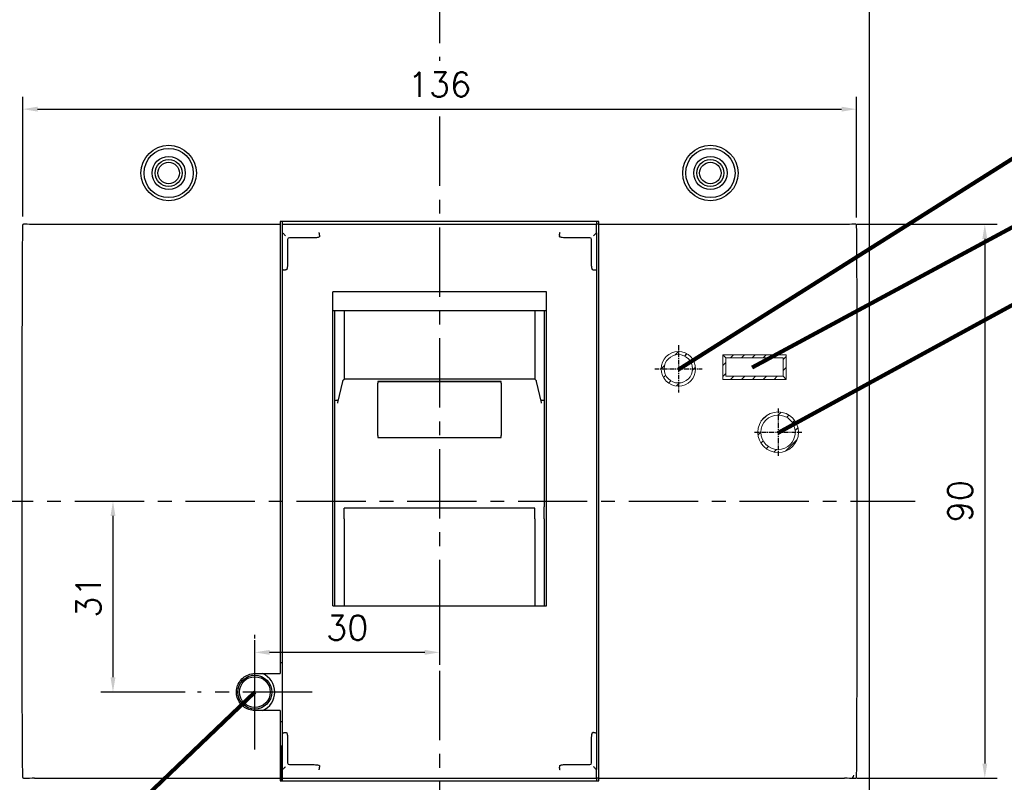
# Model space of a CAD drawing. Extents: x -316 to 2710, y -907 to 1774.
# Tile 6 of 18: x 14 to 174, y 1387 to 1511. Entities that reach past the tile are written whole.
import ezdxf

# ---------------------------------------------------------------- set-up
doc = ezdxf.new("R2010")
doc.units = 0
doc.header["$LTSCALE"] = 3
doc.header["$MEASUREMENT"] = 0
doc.linetypes.add('CENTER', pattern=[2, 1.25, -0.25, 0.25, -0.25])
doc.layers.get('0').update_dxf_attribs({"linetype": 'CONTINUOUS'})
doc.layers.get('Defpoints').update_dxf_attribs({"linetype": 'CONTINUOUS'})
for name, color, linetype in [('cen', 1, 'CENTER'), ('CENTER2', 1, 'CENTER'), ('di', 3, 'CONTINUOUS'), ('DIM', 3, 'CONTINUOUS')]:
    doc.layers.add(name, color=color, linetype=linetype)
doc.styles.add('KIM', font='ROMANS.shx', dxfattribs={"height": 5, "bigfont": 'GSG1.shx'})
doc.styles.get("Standard").update_dxf_attribs({"font": 'romans.shx', "height": 4, "bigfont": 'ghs.shx'})
doc.dimstyles.get("Standard").update_dxf_attribs({"dimtxt": 0.18, "dimasz": 0.18, "dimexe": 0.18, "dimexo": 0.0625, "dimgap": 0.09, "dimtad": 0, "dimtih": 1, "dimtoh": 1, "dimdec": 4, "dimzin": 0, "dimdsep": 46, "dimtxsty": 'Standard', "dimcen": 0.09, "dimadec": 0, "dimazin": 0, "dimtfac": 1, "dimtdec": 4, "dimtofl": 0, "dimtmove": 0, "dimatfit": 3, "dimfxl": 0, "dimtolj": 1, "dimtzin": 0, "dimarcsym": 0})
doc.dimstyles.new('STANDARD$0', dxfattribs={"dimtxt": 5, "dimasz": 5, "dimexe": 1, "dimexo": 2, "dimgap": 2, "dimtad": 1, "dimdec": 4, "dimzin": 12, "dimdsep": 46, "dimtxsty": 'KIM', "dimcen": -1, "dimdle": 0.1, "dimadec": 0, "dimazin": 0, "dimtfac": 1, "dimtdec": 4, "dimtmove": 0, "dimatfit": 3, "dimfxl": 0, "dimtolj": 1, "dimtzin": 0, "dimarcsym": 0})

# ---------------------------------------------------------------- blocks, each defined once
blk = doc.blocks.new('*D231')
at = {"layer": 'Defpoints', "color": 0}
for p in [(57.11, 1387.65), (108.51, 1387.65), (108.51, 1366.02)]:
    blk.add_point(p, dxfattribs=at)
at = {"layer": 'di'}
for p, q in [((57.11, 1385.65), (57.11, 1364.02)), ((108.51, 1385.65), (108.51, 1364.02)), ((59.51, 1366.02), (106.11, 1366.02))]:
    blk.add_line(p, q, dxfattribs=at)
for points in [[(59.51, 1366.42), (59.51, 1365.62), (57.11, 1366.02)], [(106.11, 1366.42), (106.11, 1365.62), (108.51, 1366.02)]]:
    blk.add_solid(points, dxfattribs=at)
at = {"layer": 'di', "insert": (82.81, 1370.02), "char_height": 4, "attachment_point": 5}
blk.add_mtext('\\A1;51.5', dxfattribs=at)
blk = doc.blocks.new('*D220')
at = {"layer": 'Defpoints', "color": 0}
for p in [(15.89, 1561.35), (-59.59, 1304.75), (15.89, 1304.75)]:
    blk.add_point(p, dxfattribs=at)
at = {"layer": 'di'}
for p, q in [((13.89, 1561.35), (-61.59, 1561.35)), ((-59.59, 1558.95), (-59.59, 1307.15)), ((13.89, 1304.75), (-61.59, 1304.75))]:
    blk.add_line(p, q, dxfattribs=at)
for points in [[(-59.99, 1558.95), (-59.19, 1558.95), (-59.59, 1561.35)], [(-59.99, 1307.15), (-59.19, 1307.15), (-59.59, 1304.75)]]:
    blk.add_solid(points, dxfattribs=at)
at = {"layer": 'di', "insert": (-63.59, 1433.05), "char_height": 4, "attachment_point": 5, "rotation": 90}
blk.add_mtext('\\A1;257', dxfattribs=at)
blk = doc.blocks.new('*D221')
at = {"layer": 'Defpoints', "color": 0}
for p in [(-43.2, 1545.55), (30.31, 1545.55), (30.31, 1320.55)]:
    blk.add_point(p, dxfattribs=at)
at = {"layer": 'di'}
for p, q in [((28.31, 1545.55), (-45.2, 1545.55)), ((-43.2, 1322.95), (-43.2, 1543.15)), ((28.31, 1320.55), (-45.2, 1320.55))]:
    blk.add_line(p, q, dxfattribs=at)
for points in [[(-43.6, 1543.15), (-42.8, 1543.15), (-43.2, 1545.55)], [(-43.6, 1322.95), (-42.8, 1322.95), (-43.2, 1320.55)]]:
    blk.add_solid(points, dxfattribs=at)
at = {"layer": 'di', "insert": (-47.2, 1433.05), "char_height": 4, "attachment_point": 5, "rotation": 90}
blk.add_mtext('\\A1;225', dxfattribs=at)
blk = doc.blocks.new('*D182')
at = {"layer": 'Defpoints', "color": 0}
for p in [(150.32, 1496.72), (14.9, 1477.3), (150.32, 1477.12)]:
    blk.add_point(p, dxfattribs=at)
at = {"layer": 'di'}
for p, q in [((14.9, 1479.3), (14.9, 1498.72)), ((150.32, 1479.12), (150.32, 1498.72)), ((17.3, 1496.72), (147.92, 1496.72))]:
    blk.add_line(p, q, dxfattribs=at)
for points in [[(17.3, 1497.12), (17.3, 1496.32), (14.9, 1496.72)], [(147.92, 1497.12), (147.92, 1496.32), (150.32, 1496.72)]]:
    blk.add_solid(points, dxfattribs=at)
at = {"layer": 'di', "insert": (82.61, 1500.72), "char_height": 4, "attachment_point": 5}
blk.add_mtext('\\A1;136', dxfattribs=at)
blk = doc.blocks.new('*D184')
at = {"layer": 'Defpoints', "color": 0}
for p in [(82.61, 1424.56), (52.61, 1408.5), (52.61, 1402.05)]:
    blk.add_point(p, dxfattribs=at)
at = {"layer": 'di'}
for p, q in [((82.61, 1422.56), (82.61, 1406.5)), ((52.61, 1404.05), (52.61, 1410.5)), ((80.21, 1408.5), (55.01, 1408.5))]:
    blk.add_line(p, q, dxfattribs=at)
for points in [[(55.01, 1408.9), (55.01, 1408.1), (52.61, 1408.5)], [(80.21, 1408.9), (80.21, 1408.1), (82.61, 1408.5)]]:
    blk.add_solid(points, dxfattribs=at)
at = {"layer": 'di', "insert": (67.61, 1412.5), "char_height": 4, "attachment_point": 5}
blk.add_mtext('\\A1;30', dxfattribs=at)
blk = doc.blocks.new('*D204')
at = {"layer": 'Defpoints', "color": 0}
for p in [(152.01, 1522.15), (151.44, 1343.95), (185.08, 1343.95)]:
    blk.add_point(p, dxfattribs=at)
at = {"layer": 'di'}
for p, q in [((154.01, 1522.15), (187.08, 1522.15)), ((185.08, 1519.75), (185.08, 1346.35)), ((153.44, 1343.95), (187.08, 1343.95))]:
    blk.add_line(p, q, dxfattribs=at)
for points in [[(184.68, 1519.75), (185.48, 1519.75), (185.08, 1522.15)], [(184.68, 1346.35), (185.48, 1346.35), (185.08, 1343.95)]]:
    blk.add_solid(points, dxfattribs=at)
at = {"layer": 'di', "insert": (181.08, 1433.05), "char_height": 4, "attachment_point": 5, "rotation": 90}
blk.add_mtext('\\A1;179', dxfattribs=at)
blk = doc.blocks.new('*D205')
at = {"layer": 'Defpoints', "color": 0}
for p in [(148.41, 1478.05), (148.41, 1388.05), (171.19, 1388.05)]:
    blk.add_point(p, dxfattribs=at)
at = {"layer": 'di'}
for p, q in [((150.41, 1478.05), (173.19, 1478.05)), ((171.19, 1475.65), (171.19, 1390.45)), ((150.41, 1388.05), (173.19, 1388.05))]:
    blk.add_line(p, q, dxfattribs=at)
for points in [[(170.79, 1475.65), (171.59, 1475.65), (171.19, 1478.05)], [(170.79, 1390.45), (171.59, 1390.45), (171.19, 1388.05)]]:
    blk.add_solid(points, dxfattribs=at)
at = {"layer": 'di', "insert": (167.19, 1433.05), "char_height": 4, "attachment_point": 5, "rotation": 90}
blk.add_mtext('\\A1;90', dxfattribs=at)
blk = doc.blocks.new('*D206')
at = {"layer": 'Defpoints', "color": 0}
for p in [(112.18, 1540.55), (112.2, 1325.55), (198.82, 1325.55)]:
    blk.add_point(p, dxfattribs=at)
at = {"layer": 'di'}
for p, q in [((114.18, 1540.55), (200.82, 1540.55)), ((198.82, 1538.15), (198.82, 1327.95)), ((114.2, 1325.55), (200.82, 1325.55))]:
    blk.add_line(p, q, dxfattribs=at)
for points in [[(198.42, 1538.15), (199.22, 1538.15), (198.82, 1540.55)], [(198.42, 1327.95), (199.22, 1327.95), (198.82, 1325.55)]]:
    blk.add_solid(points, dxfattribs=at)
at = {"layer": 'di', "insert": (194.82, 1433.05), "char_height": 4, "attachment_point": 5, "rotation": 90}
blk.add_mtext('\\A1;215', dxfattribs=at)
blk = doc.blocks.new('*D212')
at = {"layer": 'Defpoints', "color": 0}
for p in [(29.56, 1433.05), (29.56, 1402.05), (43.31, 1402.05)]:
    blk.add_point(p, dxfattribs=at)
at = {"layer": 'di'}
for p, q in [((29.56, 1430.65), (29.56, 1404.45)), ((41.31, 1402.05), (27.56, 1402.05))]:
    blk.add_line(p, q, dxfattribs=at)
for points in [[(29.16, 1430.65), (29.96, 1430.65), (29.56, 1433.05)], [(29.16, 1404.45), (29.96, 1404.45), (29.56, 1402.05)]]:
    blk.add_solid(points, dxfattribs=at)
at = {"layer": 'di', "insert": (25.56, 1417.55), "char_height": 4, "attachment_point": 5, "rotation": 90}
blk.add_mtext('\\A1;31', dxfattribs=at)

msp = doc.modelspace()

# ---------------------------------------------------------------- hatches: boundary and pattern name
at = {"layer": 'DIM'}
h = msp.add_hatch(dxfattribs=at)
h.set_pattern_fill('ANSI31', color=256, scale=10, style=0)
h.set_pattern_definition([(45, (-1589.181, 1378.4124), (-0.8838835, 0.8838835), [])])
h.paths.add_polyline_path([(123.71, 1454.549), (124.21, 1454.549, 0.4142136), (121.41, 1457.349), (121.41, 1456.849, -0.4142136)])
h.paths.add_polyline_path([(121.41, 1452.249), (121.41, 1451.749, 0.4142136), (124.21, 1454.549), (123.71, 1454.549, -0.4142136)])
h.paths.add_polyline_path([(119.11, 1454.549), (118.61, 1454.549, 0.4142136), (121.41, 1451.749), (121.41, 1452.249, -0.4142136)])
h.paths.add_polyline_path([(121.41, 1456.849), (121.41, 1457.349, 0.4142136), (118.61, 1454.549), (119.11, 1454.549, -0.4142136)])
h.paths.add_polyline_path([(137.61, 1447.549), (137.61, 1447.049, -0.4142136), (140.41, 1444.249), (140.91, 1444.249, 0.4142136)])
h.paths.add_polyline_path([(134.31, 1444.249), (134.81, 1444.249, -0.4142136), (137.61, 1447.049), (137.61, 1447.549, 0.4142136)])
h.paths.add_polyline_path([(134.81, 1444.249), (134.31, 1444.249, 0.4142136), (137.61, 1440.949), (137.61, 1441.449, -0.4142136)])
h.paths.add_polyline_path([(140.91, 1444.249), (140.41, 1444.249, -0.4142136), (137.61, 1441.449), (137.61, 1440.949, 0.4142136)])
h = msp.add_hatch(dxfattribs=at)
h.set_pattern_fill('ANSI31', color=256, scale=10, style=0)
h.set_pattern_definition([(45, (-1589.181, 1376.0124), (-0.8838835, 0.8838835), [])])
h.paths.add_polyline_path([(129.11, 1456.349), (128.61, 1456.839), (128.61, 1452.84), (129.11, 1453.349)])
h.paths.add_polyline_path([(128.61, 1456.839), (129.11, 1456.349), (138.41, 1456.349), (138.91, 1456.839)])
h.paths.add_polyline_path([(138.91, 1456.839), (138.41, 1456.349), (138.41, 1453.349), (138.91, 1452.84)])
h.paths.add_polyline_path([(138.91, 1452.84), (138.41, 1453.349), (129.11, 1453.349), (128.61, 1452.84)])

# ---------------------------------------------------------------- linework, layer by layer
for p, q in [((152.41, 1521.584), (152.41, 1344.514)), ((16.81, 1478.049), (56.71, 1478.049)), ((108.51, 1478.449), (56.71, 1478.449)), ((56.71, 1478.449), (56.71, 1478.049)), ((56.71, 1478.049), (56.71, 1477.62)), ((57.11, 1478.049), (57.11, 1478.449)), ((57.11, 1476.639), (57.11, 1478.049)), ((57.11, 1478.049), (108.11, 1478.049)), ((108.11, 1478.449), (108.11, 1478.049)), ((108.11, 1476.639), (108.11, 1478.049)), ((108.51, 1478.049), (108.11, 1478.049)), ((108.51, 1478.049), (108.51, 1478.449)), ((108.51, 1478.049), (148.41, 1478.049)), ((108.51, 1477.62), (108.51, 1478.049)), ((56.71, 1477.62), (56.71, 1477.336)), ((56.71, 1477.336), (56.71, 1405.049)), ((57.11, 1472.651), (57.11, 1476.639)), ((108.11, 1476.639), (108.11, 1472.651)), ((108.51, 1477.336), (108.51, 1477.62)), ((108.51, 1388.763), (108.51, 1477.336)), ((57.91, 1475.53), (57.91, 1472.651)), ((60.199, 1475.83), (58.21, 1475.83)), ((62.264, 1475.83), (60.199, 1475.83)), ((63.11, 1476.229), (63.11, 1476.224)), ((63.11, 1476.224), (63.11, 1476.038)), ((102.11, 1476.224), (102.11, 1476.229)), ((102.11, 1476.224), (102.11, 1476.038)), ((105.021, 1475.83), (102.956, 1475.83)), ((107.01, 1475.83), (105.021, 1475.83)), ((107.31, 1472.651), (107.31, 1475.53)), ((57.11, 1470.672), (57.11, 1472.651)), ((57.91, 1472.651), (57.91, 1471.693)), ((107.31, 1471.693), (107.31, 1472.651)), ((108.11, 1472.651), (108.11, 1470.672)), ((57.11, 1395.426), (57.11, 1470.672)), ((57.71, 1470.63), (57.61, 1470.63)), ((107.51, 1470.63), (107.61, 1470.63)), ((108.11, 1470.672), (108.11, 1395.426)), ((99.96, 1467.047), (65.26, 1467.047)), ((65.26, 1416.049), (65.26, 1467.047)), ((99.96, 1416.049), (99.96, 1467.047)), ((99.96, 1463.947), (65.26, 1463.947)), ((65.61, 1450.883), (65.61, 1463.947)), ((67.11, 1463.947), (67.11, 1452.837)), ((98.11, 1463.947), (98.11, 1452.837)), ((99.61, 1463.947), (99.61, 1450.883)), ((66.839, 1452.483), (66.035, 1449.098)), ((97.894, 1452.87), (67.327, 1452.87)), ((92.61, 1452.505), (72.61, 1452.505)), ((72.61, 1452.505), (72.61, 1452.214)), ((72.61, 1452.504), (92.61, 1452.504)), ((92.61, 1452.214), (92.61, 1452.505)), ((99.185, 1449.098), (98.381, 1452.483)), ((65.61, 1449.43), (65.61, 1450.883)), ((72.61, 1443.715), (72.61, 1452.214)), ((92.61, 1452.214), (92.61, 1443.715)), ((99.61, 1450.883), (99.61, 1449.43)), ((65.61, 1449.325), (65.61, 1449.43)), ((65.665, 1449.43), (65.61, 1449.43)), ((65.61, 1448.919), (65.61, 1449.325)), ((99.555, 1449.43), (99.61, 1449.43)), ((99.61, 1449.43), (99.61, 1449.325)), ((99.61, 1449.325), (99.61, 1448.919)), ((65.61, 1437.344), (65.61, 1448.919)), ((66.04, 1449.097), (66.022, 1448.984)), ((99.61, 1448.919), (99.61, 1437.344)), ((72.61, 1443.715), (72.61, 1443.389)), ((72.61, 1443.389), (92.61, 1443.389)), ((92.61, 1443.389), (92.61, 1443.715)), ((14.81, 1423.783), (14.81, 1442.316)), ((150.41, 1442.316), (150.41, 1423.783)), ((65.61, 1436.806), (65.61, 1437.344)), ((65.61, 1432.155), (65.61, 1436.806)), ((99.61, 1437.344), (99.61, 1436.806)), ((99.61, 1436.806), (99.61, 1432.155)), ((65.61, 1430.199), (65.61, 1432.155)), ((98.11, 1431.925), (67.11, 1431.925)), ((67.11, 1430.199), (67.11, 1431.925)), ((98.11, 1430.199), (98.11, 1431.925)), ((99.61, 1430.199), (99.61, 1432.155)), ((65.61, 1416.049), (65.61, 1430.199)), ((67.11, 1430.199), (67.11, 1416.049)), ((98.11, 1430.199), (98.11, 1416.049)), ((99.61, 1430.199), (99.61, 1416.049)), ((65.26, 1416.049), (99.96, 1416.049)), ((57.11, 1406.799), (56.71, 1406.799)), ((52.61, 1405.049), (56.71, 1405.049)), ((56.71, 1399.049), (52.61, 1399.049)), ((56.71, 1399.049), (56.71, 1388.763)), ((56.71, 1397.299), (57.11, 1397.299)), ((57.11, 1393.447), (57.11, 1395.426)), ((57.61, 1395.469), (57.71, 1395.469)), ((107.61, 1395.469), (107.51, 1395.469)), ((108.11, 1395.426), (108.11, 1393.447)), ((56.91, 1393.249), (56.71, 1393.249)), ((56.91, 1387.649), (56.91, 1393.249)), ((57.11, 1389.46), (57.11, 1393.447)), ((57.91, 1394.406), (57.91, 1393.447)), ((57.91, 1393.447), (57.91, 1390.569)), ((107.31, 1393.447), (107.31, 1394.406)), ((107.31, 1390.569), (107.31, 1393.447)), ((108.11, 1393.447), (108.11, 1389.46)), ((58.21, 1390.269), (60.199, 1390.269)), ((60.199, 1390.269), (62.264, 1390.269)), ((63.11, 1390.06), (63.11, 1389.874)), ((102.11, 1390.06), (102.11, 1389.874)), ((102.956, 1390.269), (105.021, 1390.269)), ((105.021, 1390.269), (107.01, 1390.269)), ((56.71, 1388.763), (56.71, 1388.479)), ((56.71, 1388.479), (56.71, 1388.049)), ((57.11, 1388.049), (57.11, 1389.46)), ((63.11, 1389.874), (63.11, 1389.87)), ((102.11, 1389.87), (102.11, 1389.874)), ((108.11, 1388.049), (108.11, 1389.46)), ((108.51, 1388.479), (108.51, 1388.763)), ((108.51, 1388.049), (108.51, 1388.479)), ((16.81, 1388.049), (56.71, 1388.049)), ((56.71, 1388.049), (56.71, 1387.649)), ((56.71, 1387.649), (108.51, 1387.649)), ((57.11, 1388.049), (108.11, 1388.049)), ((57.11, 1387.649), (57.11, 1388.049)), ((108.51, 1388.049), (108.11, 1388.049)), ((108.11, 1388.049), (108.11, 1387.649)), ((108.51, 1388.049), (148.41, 1388.049)), ((108.51, 1387.649), (108.51, 1388.049))]:
    msp.add_line(p, q)
at = {"color": 7, "linetype": 'Continuous', "lineweight": 15}
for p, q in [((128.61, 1456.839), (138.91, 1456.839)), ((128.61, 1452.84), (128.61, 1456.839)), ((129.11, 1456.349), (128.61, 1456.839)), ((129.11, 1456.349), (129.11, 1453.349)), ((138.41, 1456.349), (129.11, 1456.349)), ((138.41, 1453.349), (138.41, 1456.349)), ((138.91, 1456.839), (138.91, 1452.84)), ((138.91, 1452.84), (128.61, 1452.84)), ((129.11, 1453.349), (138.41, 1453.349)), ((138.91, 1452.84), (138.41, 1453.349))]:
    msp.add_line(p, q, dxfattribs=at)
at = {"flags": 128}
for points in [[(57.61, 1476.131), (57.523, 1476.218), (57.439, 1476.302), (57.36, 1476.381), (57.289, 1476.452), (57.227, 1476.514), (57.177, 1476.564), (57.14, 1476.601), (57.118, 1476.623)], [(107.61, 1476.131), (107.709, 1476.23), (107.804, 1476.325), (107.892, 1476.413), (107.968, 1476.489), (108.03, 1476.551), (108.076, 1476.596), (108.102, 1476.623)], [(66.839, 1452.483), (66.835, 1452.466), (66.825, 1452.369)], [(57.118, 1389.475), (57.14, 1389.498), (57.177, 1389.535), (57.227, 1389.585), (57.289, 1389.646), (57.36, 1389.718), (57.439, 1389.797), (57.523, 1389.881), (57.61, 1389.968)], [(108.102, 1389.475), (108.076, 1389.502), (108.03, 1389.548), (107.968, 1389.61), (107.892, 1389.686), (107.804, 1389.773), (107.709, 1389.868), (107.61, 1389.968)]]:
    msp.add_lwpolyline(points, dxfattribs=at)
for centre, radius in [((38.61, 1486.349), 4.5), ((126.61, 1486.349), 4.5), ((38.61, 1486.349), 4), ((126.61, 1486.349), 4), ((38.61, 1486.349), 2.7), ((38.61, 1486.349), 2.2), ((38.61, 1486.349), 1.75), ((126.61, 1486.349), 2.7), ((126.61, 1486.349), 2.2), ((126.61, 1486.349), 1.75), ((52.61, 1402.049), 2.75), ((52.61, 1402.049), 2.5)]:
    msp.add_circle(centre, radius)
at = {"color": 7, "linetype": 'Continuous', "lineweight": 15}
for centre, radius in [((121.41, 1454.549), 2.8), ((121.41, 1454.549), 2.3), ((137.61, 1444.249), 3.3), ((137.61, 1444.249), 2.8)]:
    msp.add_circle(centre, radius, dxfattribs=at)
for centre, radius, start, end in [((58.21, 1475.53), 0.3, 90, 180), ((107.01, 1475.53), 0.3, 0, 90), ((52.61, 1402.049), 3.25, 292.61986, 67.38014), ((58.21, 1390.569), 0.3, 180, 270), ((107.01, 1390.569), 0.3, 270, 0), ((149.41, 1388.549), 0.5, 270, 0)]:
    msp.add_arc(centre, radius, start, end)
for centre, major_axis, start_param, end_param in [((16.81, 1478.755), (4, 0), 4.3083733, 4.712389), ((148.41, 1478.755), (4, 0), 4.712389, 5.1164047), ((57.61, 1476.639), (0.5, 0), 3.1415927, 3.3161256), ((107.61, 1476.639), (0.5, 0), 6.1086524, 6.2831853), ((57.61, 1389.46), (0.5, 0), 2.9670597, 3.1415927), ((107.61, 1389.46), (0.5, 0), 0, 0.1745329), ((16.81, 1387.344), (4, 0), 1.5707963, 1.974812), ((148.41, 1387.344), (4, 0), 1.1667806, 1.5707963)]:
    msp.add_ellipse(centre, major_axis=major_axis, ratio=0.176327, start_param=start_param, end_param=end_param)
for points, knots in [([(14.902, 1477.844), (14.905, 1477.87), (14.91, 1477.922), (14.947, 1477.992), (15.009, 1478.053), (15.107, 1478.103), (15.19, 1478.105), (15.238, 1478.106)], [0, 0, 0, 0, 0.1543721, 0.3085984, 0.4663541, 0.6970711, 1, 1, 1, 1]), ([(149.983, 1478.106), (150.029, 1478.105), (150.112, 1478.103), (150.212, 1478.053), (150.279, 1477.986), (150.313, 1477.912), (150.316, 1477.863), (150.318, 1477.844)], [0, 0, 0, 0, 0.2994204, 0.5263949, 0.7070068, 0.8887843, 1, 1, 1, 1]), ([(14.81, 1442.316), (14.809, 1444.982), (14.807, 1456.825), (14.861, 1468.668), (14.902, 1477.844)], [0, 0, 0, 0, 0.2251735, 1, 1, 1, 1]), ([(63.11, 1476.229), (63.107, 1476.284), (63.102, 1476.396), (63.085, 1476.541), (63.062, 1476.648), (63.045, 1476.689), (63.036, 1476.699), (63.036, 1476.7)], [0, 0, 0, 0, 0.2467077, 0.4933533, 0.7417496, 0.9879911, 1, 1, 1, 1]), ([(102.11, 1476.229), (102.113, 1476.284), (102.118, 1476.396), (102.135, 1476.541), (102.158, 1476.648), (102.175, 1476.689), (102.184, 1476.699), (102.185, 1476.7)], [0, 0, 0, 0, 0.2467077, 0.4933533, 0.7417496, 0.9879911, 1, 1, 1, 1]), ([(150.318, 1477.844), (150.337, 1475.274), (150.425, 1463.432), (150.417, 1451.589), (150.41, 1442.316)], [0, 0, 0, 0, 0.216992, 1, 1, 1, 1]), ([(63.11, 1476.038), (63.109, 1476.03), (63.107, 1476.013), (63.087, 1475.984), (63.027, 1475.936), (62.781, 1475.849), (62.511, 1475.832), (62.293, 1475.83), (62.264, 1475.83)], [0, 0, 0, 0, 0.0251163, 0.0564539, 0.1119889, 0.2796751, 0.9032409, 1, 1, 1, 1]), ([(102.956, 1475.83), (102.823, 1475.833), (102.592, 1475.838), (102.34, 1475.882), (102.205, 1475.935), (102.154, 1475.965), (102.123, 1475.997), (102.111, 1476.019), (102.11, 1476.034), (102.11, 1476.038)], [0, 0, 0, 0, 0.4411753, 0.7628749, 0.8374587, 0.9200434, 0.9526419, 0.9855997, 1, 1, 1, 1]), ([(57.91, 1471.693), (57.909, 1471.56), (57.907, 1471.352), (57.886, 1471.094), (57.862, 1470.935), (57.838, 1470.827), (57.812, 1470.746), (57.787, 1470.692), (57.76, 1470.655), (57.739, 1470.637), (57.721, 1470.63), (57.712, 1470.63), (57.71, 1470.63)], [0, 0, 0, 0, 0.3578411, 0.5576853, 0.6944336, 0.7888065, 0.8545949, 0.9213191, 0.9493896, 0.9776978, 0.9936882, 1, 1, 1, 1]), ([(107.51, 1470.63), (107.503, 1470.631), (107.489, 1470.633), (107.464, 1470.65), (107.421, 1470.705), (107.337, 1470.954), (107.314, 1471.298), (107.311, 1471.594), (107.31, 1471.693)], [0, 0, 0, 0, 0.0177754, 0.0395275, 0.078769, 0.2038036, 0.7338858, 1, 1, 1, 1]), ([(57.11, 1470.672), (57.11, 1470.672), (57.11, 1470.669), (57.122, 1470.661), (57.18, 1470.649), (57.293, 1470.638), (57.442, 1470.631), (57.554, 1470.63), (57.61, 1470.63)], [0, 0, 0, 0, 0.0115184, 0.1464148, 0.3612526, 0.5746149, 0.7872982, 1, 1, 1, 1]), ([(107.61, 1470.63), (107.666, 1470.63), (107.778, 1470.631), (107.927, 1470.638), (108.041, 1470.649), (108.098, 1470.661), (108.11, 1470.669), (108.11, 1470.672), (108.11, 1470.672)], [0, 0, 0, 0, 0.2127018, 0.4253851, 0.6387474, 0.8535852, 0.9884816, 1, 1, 1, 1]), ([(67.327, 1452.863), (67.307, 1452.865), (67.229, 1452.873), (67.108, 1452.827), (66.989, 1452.747), (66.912, 1452.657), (66.863, 1452.568), (66.847, 1452.51), (66.839, 1452.483)], [0, 0, 0, 0, 0.0898839, 0.3457613, 0.55087, 0.7239321, 0.8695825, 1, 1, 1, 1]), ([(98.381, 1452.483), (98.376, 1452.503), (98.361, 1452.557), (98.309, 1452.661), (98.206, 1452.772), (98.057, 1452.856), (97.947, 1452.863), (97.894, 1452.867)], [0, 0, 0, 0, 0.0964873, 0.2618454, 0.5131057, 0.7653188, 1, 1, 1, 1]), ([(65.665, 1449.43), (65.751, 1449.431), (65.915, 1449.432), (66.052, 1449.441), (66.118, 1449.446)], [0, 0, 0, 0, 0.5230726, 1, 1, 1, 1]), ([(99.102, 1449.446), (99.168, 1449.441), (99.305, 1449.432), (99.469, 1449.431), (99.555, 1449.43)], [0, 0, 0, 0, 0.4769274, 1, 1, 1, 1]), ([(99.198, 1448.984), (99.198, 1449), (99.198, 1449.038), (99.186, 1449.075), (99.179, 1449.096)], [0, 0, 0, 0, 0.42093188, 1, 1, 1, 1]), ([(14.902, 1388.255), (14.883, 1390.824), (14.795, 1402.667), (14.804, 1414.51), (14.81, 1423.783)], [0, 0, 0, 0, 0.2169918, 1, 1, 1, 1]), ([(150.41, 1423.783), (150.411, 1421.116), (150.413, 1409.273), (150.36, 1397.431), (150.318, 1388.255)], [0, 0, 0, 0, 0.2251735, 1, 1, 1, 1]), ([(52.61, 1399.049), (52.273, 1399.082), (51.598, 1399.149), (50.701, 1399.666), (50.018, 1400.427), (49.627, 1401.377), (49.573, 1402.402), (49.861, 1403.388), (50.46, 1404.223), (51.3, 1404.81), (52.064, 1405.031), (52.505, 1405.046), (52.61, 1405.049)], [0, 0, 0, 0, 0.1073231, 0.2146458, 0.3219881, 0.4293712, 0.5367874, 0.6442128, 0.7516257, 0.8590095, 0.9663631, 1, 1, 1, 1]), ([(57.11, 1395.426), (57.11, 1395.426), (57.11, 1395.43), (57.122, 1395.438), (57.18, 1395.45), (57.293, 1395.46), (57.442, 1395.467), (57.554, 1395.468), (57.61, 1395.469)], [0, 0, 0, 0, 0.01151923, 0.14641477, 0.36125252, 0.57461474, 0.7872983, 1, 1, 1, 1]), ([(57.71, 1395.469), (57.717, 1395.468), (57.731, 1395.466), (57.756, 1395.448), (57.799, 1395.393), (57.884, 1395.145), (57.906, 1394.8), (57.909, 1394.504), (57.91, 1394.406)], [0, 0, 0, 0, 0.0177753, 0.0395272, 0.0787685, 0.2038085, 0.7338807, 1, 1, 1, 1]), ([(107.31, 1394.406), (107.311, 1394.539), (107.313, 1394.747), (107.334, 1395.005), (107.358, 1395.164), (107.382, 1395.272), (107.408, 1395.352), (107.433, 1395.407), (107.46, 1395.444), (107.481, 1395.462), (107.499, 1395.468), (107.508, 1395.469), (107.51, 1395.469)], [0, 0, 0, 0, 0.3578406, 0.5576911, 0.6944327, 0.7888119, 0.8545939, 0.921324, 0.9493892, 0.9776973, 0.9936877, 1, 1, 1, 1]), ([(107.61, 1395.469), (107.666, 1395.468), (107.778, 1395.467), (107.927, 1395.46), (108.041, 1395.45), (108.098, 1395.438), (108.11, 1395.43), (108.11, 1395.426), (108.11, 1395.426)], [0, 0, 0, 0, 0.2127017, 0.42538526, 0.63874748, 0.85358523, 0.98848077, 1, 1, 1, 1]), ([(62.264, 1390.269), (62.397, 1390.265), (62.628, 1390.26), (62.881, 1390.216), (63.015, 1390.163), (63.066, 1390.134), (63.097, 1390.101), (63.109, 1390.079), (63.11, 1390.065), (63.11, 1390.06)], [0, 0, 0, 0, 0.4411736, 0.7628717, 0.837452, 0.9200364, 0.9526347, 0.9855997, 1, 1, 1, 1]), ([(102.11, 1390.06), (102.111, 1390.068), (102.113, 1390.085), (102.133, 1390.114), (102.193, 1390.162), (102.439, 1390.25), (102.709, 1390.267), (102.927, 1390.268), (102.956, 1390.269)], [0, 0, 0, 0, 0.02512428, 0.05645474, 0.11198942, 0.27967817, 0.90324136, 1, 1, 1, 1]), ([(63.036, 1389.399), (63.036, 1389.399), (63.045, 1389.41), (63.062, 1389.45), (63.085, 1389.558), (63.102, 1389.703), (63.107, 1389.814), (63.11, 1389.87)], [0, 0, 0, 0, 0.0120089, 0.2582532, 0.5066486, 0.7532932, 1, 1, 1, 1]), ([(102.185, 1389.399), (102.184, 1389.399), (102.175, 1389.41), (102.158, 1389.45), (102.135, 1389.558), (102.118, 1389.703), (102.113, 1389.814), (102.11, 1389.87)], [0, 0, 0, 0, 0.0120089, 0.2582532, 0.5066486, 0.7532932, 1, 1, 1, 1]), ([(15.238, 1387.992), (15.191, 1387.993), (15.108, 1387.995), (15.008, 1388.045), (14.941, 1388.113), (14.907, 1388.186), (14.904, 1388.236), (14.902, 1388.255)], [0, 0, 0, 0, 0.2994182, 0.5263862, 0.7070076, 0.8887845, 1, 1, 1, 1]), ([(150.318, 1388.255), (150.315, 1388.229), (150.31, 1388.176), (150.273, 1388.107), (150.211, 1388.045), (150.113, 1387.995), (150.03, 1387.993), (149.983, 1387.992)], [0, 0, 0, 0, 0.1543866, 0.3086003, 0.466366, 0.6970709, 1, 1, 1, 1])]:
    msp.add_open_spline(points, degree=3, knots=knots)
at = {"layer": 'cen', "ltscale": 3}
for p, q in [((82.61, 1572.709), (82.61, 1504.543)), ((82.61, 1495.507), (82.61, 1293.389)), ((5.364, 1433.049), (159.856, 1433.049)), ((52.61, 1392.749), (52.61, 1411.349)), ((61.91, 1402.049), (43.31, 1402.049))]:
    msp.add_line(p, q, dxfattribs=at)
at = {"layer": 'CENTER2', "ltscale": 0.2}
for p, q in [((121.41, 1458.399), (121.41, 1450.699)), ((117.56, 1454.549), (125.26, 1454.549)), ((137.61, 1448.099), (137.61, 1440.399)), ((133.76, 1444.249), (141.46, 1444.249))]:
    msp.add_line(p, q, dxfattribs=at)

# ---------------------------------------------------------------- dimensions: what is measured, and where the dimension line sits
at = {"layer": 'di'}
for base, p1, p2, text, picture, middle in [((-59.589, 1304.749), (15.887, 1561.349), (15.887, 1304.749), '257', '*D220', (-59.589, 1433.049)), ((198.823, 1325.549), (112.181, 1540.549), (112.196, 1325.549), '215', '*D206', (198.823, 1433.049))]:
    dim = msp.add_linear_dim(base=base, p1=p1, p2=p2, angle=90, text=text, dimstyle='STANDARD$0', override={"dimtxt": 4, "dimasz": 2.4, "dimexe": 2, "dimdec": 2, "dimzin": 8, "dimtxsty": 'Standard', "dimcen": 0, "dimdle": 0, "dimclrd": 256, "dimclre": 256, "dimclrt": 256, "dimadec": 2, "dimazin": 2, "dimtfac": 0.6, "dimtdec": 2, "dimtzin": 8, "dimlwd": 65535, "dimlwe": 65535}, dxfattribs=at)
    dim.commit()
    dim.dimension.update_dxf_attribs({"geometry": picture, "text_midpoint": middle, "dimtype": 160})
for base, p1, p2, picture, middle in [((-43.196, 1545.549), (30.31, 1320.549), (30.31, 1545.549), '*D221', (-43.196, 1433.049)), ((29.556, 1402.049), (29.556, 1433.049), (43.31, 1402.049), '*D212', (29.556, 1417.549))]:
    dim = msp.add_linear_dim(base=base, p1=p1, p2=p2, angle=90, dimstyle='STANDARD$0', override={"dimtxt": 4, "dimasz": 2.4, "dimexe": 2, "dimdec": 2, "dimzin": 8, "dimtxsty": 'Standard', "dimcen": 0, "dimdle": 0, "dimclrd": 256, "dimclre": 256, "dimclrt": 256, "dimadec": 2, "dimazin": 2, "dimtfac": 0.6, "dimtdec": 2, "dimtzin": 8, "dimlwd": 65535, "dimlwe": 65535}, dxfattribs=at)
    dim.commit()
    dim.dimension.update_dxf_attribs({"geometry": picture, "text_midpoint": middle, "dimtype": 160})
dim = msp.add_linear_dim(base=(185.084, 1343.949), p1=(152.01, 1522.149), p2=(151.444, 1343.949), angle=90, text='179', dimstyle='STANDARD$0', override={"dimtxt": 4, "dimasz": 2.4, "dimexe": 2, "dimdec": 2, "dimzin": 8, "dimtxsty": 'Standard', "dimcen": 0, "dimdle": 0, "dimclrd": 256, "dimclre": 256, "dimclrt": 256, "dimadec": 2, "dimazin": 2, "dimtfac": 0.6, "dimtdec": 2, "dimtzin": 8, "dimlwd": 65535, "dimlwe": 65535}, dxfattribs=at)
dim.commit()
dim.dimension.update_dxf_attribs({"geometry": '*D204', "text_midpoint": (181.084, 1433.049)})
dim = msp.add_linear_dim(base=(150.323, 1496.72), p1=(14.9, 1477.302), p2=(150.323, 1477.119), text='136', dimstyle='STANDARD$0', override={"dimtxt": 4, "dimasz": 2.4, "dimexe": 2, "dimdec": 2, "dimzin": 8, "dimtxsty": 'Standard', "dimcen": 0, "dimdle": 0, "dimclrd": 256, "dimclre": 256, "dimclrt": 256, "dimadec": 2, "dimazin": 2, "dimtfac": 0.6, "dimtdec": 2, "dimtzin": 8, "dimlwd": 65535, "dimlwe": 65535}, dxfattribs=at)
dim.commit()
dim.dimension.update_dxf_attribs({"geometry": '*D182', "text_midpoint": (82.612, 1500.72)})
dim = msp.add_linear_dim(base=(171.193, 1388.049), p1=(148.41, 1478.049), p2=(148.41, 1388.049), angle=90, dimstyle='STANDARD$0', override={"dimtxt": 4, "dimasz": 2.4, "dimexe": 2, "dimdec": 2, "dimzin": 8, "dimtxsty": 'Standard', "dimcen": 0, "dimdle": 0, "dimclrd": 256, "dimclre": 256, "dimclrt": 256, "dimadec": 2, "dimazin": 2, "dimtfac": 0.6, "dimtdec": 2, "dimtzin": 8, "dimlwd": 65535, "dimlwe": 65535}, dxfattribs=at)
dim.commit()
dim.dimension.update_dxf_attribs({"geometry": '*D205', "text_midpoint": (167.193, 1433.049)})
dim = msp.add_linear_dim(base=(52.61, 1408.495), p1=(82.61, 1424.562), p2=(52.61, 1402.049), dimstyle='STANDARD$0', override={"dimtxt": 4, "dimasz": 2.4, "dimexe": 2, "dimdec": 2, "dimzin": 8, "dimtxsty": 'Standard', "dimcen": 0, "dimdle": 0, "dimclrd": 256, "dimclre": 256, "dimclrt": 256, "dimadec": 2, "dimazin": 2, "dimtfac": 0.6, "dimtdec": 2, "dimtzin": 8, "dimlwd": 65535, "dimlwe": 65535}, dxfattribs=at)
dim.commit()
dim.dimension.update_dxf_attribs({"geometry": '*D184', "text_midpoint": (67.61, 1412.495)})
dim = msp.add_linear_dim(base=(108.51, 1366.018), p1=(57.11, 1387.649), p2=(108.51, 1387.649), text='51.5', dimstyle='STANDARD$0', override={"dimtxt": 4, "dimasz": 2.4, "dimexe": 2, "dimdec": 2, "dimzin": 8, "dimtxsty": 'Standard', "dimcen": 0, "dimdle": 0, "dimclrd": 256, "dimclre": 256, "dimclrt": 256, "dimadec": 2, "dimazin": 2, "dimtfac": 0.6, "dimtdec": 2, "dimtzin": 8, "dimlwd": 65535, "dimlwe": 65535}, dxfattribs=at)
dim.commit()
dim.dimension.update_dxf_attribs({"geometry": '*D231', "text_midpoint": (82.81, 1366.018), "dimtype": 160})

# ---------------------------------------------------------------- leaders
at = {"layer": 'di', "annotation_type": 0, "has_hookline": 1}
for points, hookline_direction, text_width in [([(121.41, 1454.457), (208.853, 1509.649), (211.253, 1509.649)], 0, 61.867), ([(133.417, 1454.744), (209.031, 1495.591), (211.431, 1495.591)], 0, 82.933), ([(137.61, 1444.157), (208.764, 1483.002), (211.164, 1483.002)], 0, 67.6), ([(52.61, 1402.049), (14.283, 1365.46), (11.883, 1365.46)], 1, 44.667)]:
    msp.add_leader(points, dimstyle='Standard', override={"dimtxt": 4, "dimasz": 2.4, "dimexe": 2, "dimexo": 2, "dimgap": 2, "dimtad": 1, "dimtih": 0, "dimtoh": 0, "dimdec": 2, "dimzin": 8, "dimcen": 0, "dimclrd": 256, "dimclre": 256, "dimclrt": 256, "dimadec": 2, "dimazin": 2, "dimtfac": 0.6, "dimtdec": 2, "dimtofl": 1, "dimtzin": 8, "dimlwd": 65535, "dimlwe": 65535}, dxfattribs=dict(at, hookline_direction=hookline_direction, text_width=text_width))

doc.saveas('drawing.dxf')
